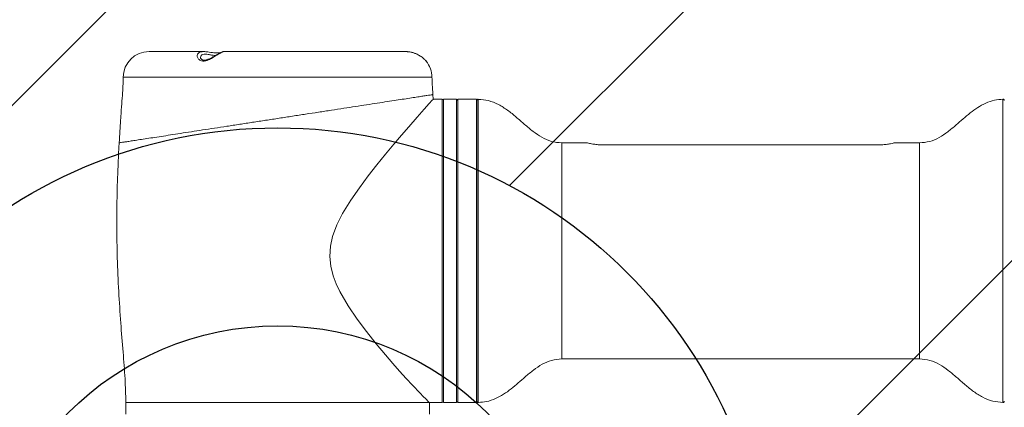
# Model space of a CAD drawing. Header units: millimetres. Extents: x 14 to 210, y 4 to 296.
# Tile 5 of 15: x 92 to 130, y 80 to 95. Entities that reach past the tile are written whole.
import ezdxf

# ---------------------------------------------------------------- set-up
doc = ezdxf.new("R2010")
doc.units = ezdxf.units.MM
doc.layers.add('标注层', color=3, linetype='Continuous')
doc.styles.add('SLDTEXTSTYLE1', font='ARIAL.TTF', dxfattribs={"width": 0.5688})
doc.styles.add('SLDTEXTSTYLE2', font='ARIAL.TTF', dxfattribs={"width": 0.948})
doc.dimstyles.new('SLDDIMSTYLE1', dxfattribs={"dimtxt": 4.10931, "dimasz": 2, "dimexe": 0, "dimexo": 0.0625, "dimgap": 1.027327, "dimtad": 0, "dimtih": 1, "dimtoh": 1, "dimlfac": 10, "dimrnd": 1e-09, "dimzin": 12, "dimdsep": 46, "dimtxsty": 'SLDTEXTSTYLE1', "dimsah": 1, "dimcen": 0, "dimadec": 0, "dimazin": 3, "dimtfac": 1, "dimtofl": 0, "dimtmove": 0, "dimatfit": 3, "dimfxl": 0, "dimfrac": 2, "dimtolj": 1, "dimtzin": 12, "dimarcsym": 0})

# ---------------------------------------------------------------- blocks, each defined once
blk = doc.blocks.new('_D_5')
at = {"layer": '标注层'}
for p, q in [((30.365, 117.338), (13.78, 117.338)), ((45.332, 107.859), (30.365, 117.338)), ((102.222, 71.831), (45.332, 107.859))]:
    blk.add_line(p, q, dxfattribs=at)
blk.add_solid([(45.332, 107.859), (43.776, 109.141), (43.508, 108.718)], dxfattribs=at)
at = {"layer": '标注层', "attachment_point": 1, "style": 'SLDTEXTSTYLE2'}
for s, insert, char_height in [('S', (13.78, 122.795), 4.233), ('R673.39', (16.03, 122.795), 4.2333)]:
    blk.add_mtext(s, dxfattribs=dict(at, insert=insert, char_height=char_height))

msp = doc.modelspace()

# ---------------------------------------------------------------- hatches: boundary and pattern name
at = {"layer": '标注层'}
h = msp.add_hatch(dxfattribs=at)
h.set_pattern_fill('ANSI31', color=256, scale=5, style=0)
edge = h.paths.add_edge_path(flags=0)
edge.add_arc((102.2219, 71.8307), 67.3392, 0, 360)
edge = h.paths.add_edge_path(flags=0)
edge.add_arc((102.2219, 71.8307), 19.2, 0, 360)

# ---------------------------------------------------------------- linework, layer by layer
at = {"color": 7, "linetype": 'Continuous', "lineweight": 18}
for p, q in [((99.3458, 93.9957), (97.2219, 93.9957)), ((99.9048, 93.9461), (99.873, 93.9451)), ((107.2024, 93.9957), (100.1148, 93.9957)), ((107.9181, 93.7054), (107.8754, 93.7447)), ((108.2692, 92.1427), (108.2562, 92.3237)), ((108.2991, 92.1457), (108.266, 92.1457)), ((108.4719, 92.1431), (108.6219, 92.1431)), ((108.6219, 80.3457), (108.6219, 92.1431)), ((109.1719, 92.1457), (108.6719, 92.1457)), ((109.9519, 92.1457), (109.2219, 92.1457)), ((109.2219, 92.1457), (109.2219, 80.3457)), ((109.9519, 92.1457), (109.9519, 80.3457)), ((109.9719, 91.9957), (109.9519, 91.9957)), ((109.9719, 80.3964), (109.9719, 92.095)), ((114.2552, 90.4457), (113.2719, 90.4457)), ((114.8836, 90.3657), (125.5602, 90.3657)), ((127.1719, 90.4457), (126.1885, 90.4457)), ((113.2719, 82.0457), (127.1719, 82.0457)), ((109.9519, 80.4957), (109.9719, 80.4957)), ((96.3219, 80.3457), (96.3219, 79.8957)), ((108.1219, 80.3457), (108.6219, 80.3457)), ((108.1219, 79.8957), (108.1219, 80.3457)), ((108.6719, 80.3457), (109.1719, 80.3457)), ((109.2219, 80.3457), (109.9519, 80.3457))]:
    msp.add_line(p, q, dxfattribs=at)
at = {"color": 8, "linetype": 'Continuous', "lineweight": 18}
for p, q in [((102.2219, 92.9957), (96.2219, 92.9957)), ((108.2219, 92.9957), (102.2219, 92.9957)), ((108.6719, 92.1457), (108.6719, 80.3457)), ((109.1719, 80.3457), (109.1719, 92.1457)), ((110.0233, 92.1449), (110.0233, 80.3464)), ((130.4204, 80.3464), (130.4204, 92.1449)), ((113.2719, 90.4457), (113.2719, 82.0457)), ((127.1719, 90.4457), (127.1719, 82.0457)), ((108.1219, 80.3457), (96.3219, 80.3457))]:
    msp.add_line(p, q, dxfattribs=at)
at = {"color": 7, "linetype": 'Continuous', "lineweight": 18, "flags": 128}
msp.add_lwpolyline([(108.266, 92.1425), (108.2626, 92.1388), (108.2316, 92.1045), (108.1151, 91.975), (107.9213, 91.7583), (107.6504, 91.4523), (107.3159, 91.0697), (107.0365, 90.7458), (106.7372, 90.3934), (106.4136, 90.0049), (106.079, 89.5925), (105.7396, 89.1595), (105.4005, 88.7043), (105.0616, 88.2143), (104.7455, 87.6951), (104.5282, 87.2649), (104.3552, 86.8024), (104.2718, 86.4274), (104.2467, 86.033), (104.2858, 85.6506), (104.3835, 85.2703), (104.4995, 84.9651), (104.6378, 84.6722), (104.9642, 84.1071), (105.3139, 83.5907), (105.6761, 83.1053), (106.0491, 82.6362), (106.4149, 82.1978), (106.6965, 81.8716), (106.9654, 81.5682), (107.2242, 81.2834), (107.461, 81.0283), (107.7577, 80.7165), (107.8812, 80.5893), (107.9817, 80.4868), (108.0853, 80.3823), (108.1219, 80.3457), (108.1219, 80.3457)], dxfattribs=at)
at = {"color": 7, "linetype": 'Continuous', "lineweight": 18}
for centre, radius, start, end in [((97.2219, 92.9957), 1, 90, 180), ((107.2219, 92.9957), 1, 0, 39.26096), ((108.6719, 92.0957), 0.05, 90, 180), ((109.1719, 92.0957), 0.05, 0, 90), ((110.0219, 92.095), 0.05, 88.34659, 180), ((130.4219, 92.095), 0.05, 0, 91.65341), ((108.6719, 80.3957), 0.05, 180, 270), ((109.1719, 80.3957), 0.05, 270, 0), ((110.0219, 80.3964), 0.05, 180, 271.65341), ((130.4219, 80.3964), 0.05, 268.34659, 360)]:
    msp.add_arc(centre, radius, start, end, dxfattribs=at)
at = {"color": 8, "linetype": 'Continuous', "lineweight": 18}
for points, knots in [([(99.9736, 93.9249), (99.9731, 93.9246), (99.9363, 93.9033), (99.8472, 93.8492), (99.6971, 93.7569), (99.5702, 93.6886), (99.4633, 93.6455), (99.3703, 93.6202), (99.2651, 93.6262), (99.1711, 93.6711), (99.1048, 93.7517), (99.0812, 93.8556), (99.1231, 93.9418), (99.2195, 93.99), (99.3081, 93.9931), (99.3478, 93.9944)], [0, 0, 0, 0, 0.0013032, 0.092746, 0.1973373, 0.289352, 0.3133977, 0.3775664, 0.441563, 0.5016467, 0.5998809, 0.7035281, 0.8249339, 0.9215807, 1, 1, 1, 1]), ([(99.8129, 93.8463), (99.8027, 93.8459), (99.7549, 93.8435), (99.6518, 93.8612), (99.5249, 93.8848), (99.4085, 93.8993), (99.3106, 93.8903), (99.2355, 93.8471), (99.227, 93.7935), (99.2222, 93.7632)], [0, 0, 0, 0, 0.0432211, 0.2025504, 0.3517652, 0.4938869, 0.636167, 0.795027, 1, 1, 1, 1]), ([(100.1152, 93.9928), (100.1153, 93.9937), (100.1156, 93.9975), (100.0664, 93.9772), (100.0039, 93.942), (99.9736, 93.9249)], [0, 0, 0, 0, 0.13394032, 0.57968235, 1, 1, 1, 1]), ([(107.8754, 93.7447), (107.8728, 93.7468), (107.8308, 93.7813), (107.7255, 93.8563), (107.5459, 93.94), (107.3635, 93.9876), (107.2637, 93.9918), (107.218, 93.9937)], [0, 0, 0, 0, 0.01751846, 0.27965723, 0.58623516, 0.81056538, 1, 1, 1, 1]), ([(107.9959, 93.6284), (107.9959, 93.6284), (107.9958, 93.6284), (107.9685, 93.6601), (107.9333, 93.6917), (107.9181, 93.7054)], [0, 0, 0, 0, 0.282183, 0.6893886, 1, 1, 1, 1]), ([(96.0609, 90.4478), (96.0649, 90.4485), (96.0729, 90.4497), (96.1376, 90.4596), (96.2422, 90.4757), (96.3893, 90.4984), (96.5748, 90.5269), (96.7981, 90.5613), (97.0609, 90.6017), (97.3598, 90.6477), (97.6897, 90.6984), (98.0505, 90.7539), (98.4433, 90.8144), (98.8632, 90.879), (99.3035, 90.9467), (99.7647, 91.0177), (100.247, 91.0919), (100.7443, 91.1684), (101.2484, 91.2459), (101.7604, 91.3247), (102.2802, 91.4047), (102.7999, 91.4846), (103.311, 91.5632), (103.8151, 91.6408), (104.3122, 91.7173), (104.7934, 91.7913), (105.2508, 91.8617), (105.6865, 91.9287), (106.1009, 91.9924), (106.4854, 92.0516), (106.8342, 92.1053), (107.1494, 92.1538), (107.4316, 92.1972), (107.6743, 92.2345), (107.8745, 92.2653), (108.0342, 92.2899), (108.1543, 92.3084), (108.2274, 92.3196), (108.259, 92.3245), (108.2533, 92.3236), (108.2521, 92.3234)], [0, 0, 0, 0, 0.0260537, 0.0521074, 0.0789178, 0.1057283, 0.1317919, 0.1578558, 0.1846675, 0.2114795, 0.2377091, 0.263939, 0.2909158, 0.3178928, 0.3443883, 0.370884, 0.3981347, 0.4253854, 0.4521373, 0.4788893, 0.5064101, 0.533931, 0.5608203, 0.5877095, 0.6153823, 0.6430548, 0.6698983, 0.6967418, 0.7243776, 0.7520132, 0.7786405, 0.8052677, 0.8326862, 0.8601043, 0.8864337, 0.9127631, 0.9398721, 0.9669809, 0.9930648, 1, 1, 1, 1])]:
    msp.add_open_spline(points, degree=3, knots=knots, dxfattribs=at)
at = {"color": 7, "linetype": 'Continuous', "lineweight": 18}
for points, knots in [([(99.9389, 93.9185), (99.924, 93.9101), (99.8795, 93.885), (99.7936, 93.835), (99.6851, 93.7732), (99.5798, 93.7188), (99.4869, 93.6808), (99.4061, 93.6608), (99.3399, 93.6608), (99.2907, 93.6769), (99.2506, 93.7052), (99.2243, 93.7442), (99.2233, 93.7567), (99.2228, 93.7629)], [0, 0, 0, 0, 0.0578206, 0.1727448, 0.2895368, 0.3935152, 0.4778852, 0.5477024, 0.6187147, 0.6919106, 0.7780129, 0.8900002, 1, 1, 1, 1]), ([(99.3478, 93.9944), (99.352, 93.9949), (99.3748, 93.9972), (99.4048, 93.9929), (99.4293, 93.9894)], [0, 0, 0, 0, 0.1838254, 1, 1, 1, 1]), ([(100.0208, 93.9618), (100.007, 93.9582), (99.9754, 93.95), (99.8973, 93.9428), (99.7967, 93.9456), (99.6835, 93.9587), (99.5633, 93.9757), (99.4764, 93.9896), (99.4345, 93.991), (99.4309, 93.9911)], [0, 0, 0, 0, 0.13070343, 0.29816418, 0.45811718, 0.62212739, 0.79577202, 0.98261233, 1, 1, 1, 1]), ([(100.1147, 93.9954), (100.1107, 93.995), (100.1013, 93.9943), (100.0885, 93.991), (100.0697, 93.9849), (100.0394, 93.9717), (99.9915, 93.9476), (99.9522, 93.9259), (99.9389, 93.9185)], [0, 0, 0, 0, 0.0446081, 0.1062157, 0.2191522, 0.4788448, 0.8228716, 1, 1, 1, 1]), ([(107.876, 93.7435), (107.8712, 93.7477), (107.8421, 93.7735), (107.7668, 93.8266), (107.6557, 93.8898), (107.5286, 93.9428), (107.3985, 93.9781), (107.2786, 93.9955), (107.2114, 93.9944), (107.1844, 93.9939)], [0, 0, 0, 0, 0.0337524, 0.2059949, 0.3921516, 0.5524378, 0.7250381, 0.8895025, 1, 1, 1, 1]), ([(107.958, 93.6692), (107.9498, 93.6776), (107.9389, 93.689), (107.9227, 93.7029), (107.9186, 93.7064)], [0, 0, 0, 0, 0.7471032, 1, 1, 1, 1]), ([(107.9947, 93.6299), (107.9928, 93.6321), (107.9879, 93.6378), (107.9694, 93.6572), (107.958, 93.6692)], [0, 0, 0, 0, 0.3810729, 1, 1, 1, 1]), ([(96.2219, 92.9957), (96.2197, 92.9103), (96.2145, 92.7087), (96.1904, 92.3654), (96.1603, 91.9429), (96.1248, 91.4533), (96.0903, 90.9476), (96.0705, 90.6061), (96.0613, 90.4478)], [0, 0, 0, 0, 0.10040459, 0.23684825, 0.40433578, 0.59810575, 0.81368083, 1, 1, 1, 1]), ([(108.2562, 92.3237), (108.2561, 92.3252), (108.2468, 92.4555), (108.2306, 92.6793), (108.2244, 92.902), (108.2219, 92.9957)], [0, 0, 0, 0, 0.0067335, 0.5822661, 1, 1, 1, 1]), ([(108.2991, 92.1456), (108.2985, 92.1456), (108.2961, 92.1457), (108.3124, 92.1452), (108.3462, 92.1444), (108.3954, 92.1435), (108.4399, 92.1431), (108.4657, 92.1431), (108.4719, 92.1431)], [0, 0, 0, 0, 0.0739833, 0.2885365, 0.5031227, 0.7177926, 0.9324638, 1, 1, 1, 1]), ([(113.2719, 90.4457), (113.1334, 90.4574), (112.8604, 90.4805), (112.4835, 90.6556), (112.1431, 90.8895), (111.8203, 91.1641), (111.501, 91.4484), (111.1704, 91.7184), (110.8135, 91.9454), (110.4277, 92.108), (110.1546, 92.129), (110.0226, 92.1391)], [0, 0, 0, 0, 0.1104526, 0.2176476, 0.3274396, 0.4408932, 0.5564342, 0.6697952, 0.7819644, 0.8946085, 1, 1, 1, 1]), ([(130.421, 92.1401), (130.3108, 92.1329), (130.0801, 92.1178), (129.7478, 91.9992), (129.4329, 91.8266), (129.1427, 91.6145), (128.8678, 91.3818), (128.584, 91.1299), (128.2827, 90.8758), (127.9472, 90.6485), (127.576, 90.4793), (127.308, 90.457), (127.1719, 90.4457)], [0, 0, 0, 0, 0.0880134, 0.1842094, 0.2791835, 0.3748288, 0.4712179, 0.5673644, 0.6785781, 0.7862267, 0.8914726, 1, 1, 1, 1]), ([(96.0613, 90.4478), (96.0589, 90.408), (96.0439, 90.1584), (96.0125, 89.5032), (95.9765, 88.4691), (95.9644, 87.2267), (95.9843, 85.9559), (96.0372, 84.6942), (96.1185, 83.4723), (96.209, 82.3409), (96.2963, 81.31), (96.3137, 80.6554), (96.3219, 80.3457)], [0, 0, 0, 0, 0.0118348, 0.074172, 0.1945403, 0.3187162, 0.4426436, 0.5714608, 0.6932203, 0.8058262, 0.9081194, 1, 1, 1, 1]), ([(114.2552, 90.4448), (114.2539, 90.4451), (114.2379, 90.4487), (114.3018, 90.4338), (114.4398, 90.4054), (114.6211, 90.3793), (114.7693, 90.3672), (114.8541, 90.3661), (114.8836, 90.3657)], [0, 0, 0, 0, 0.0235727, 0.3036691, 0.5829609, 0.7758834, 0.9221979, 1, 1, 1, 1]), ([(125.5602, 90.3657), (125.6115, 90.3668), (125.7269, 90.3695), (125.9019, 90.3894), (126.0569, 90.4158), (126.171, 90.4406), (126.1826, 90.4434), (126.1885, 90.4448)], [0, 0, 0, 0, 0.1356079, 0.3047141, 0.5285615, 0.7567901, 1, 1, 1, 1]), ([(110.0246, 80.3515), (110.1342, 80.3587), (110.3642, 80.3738), (110.6959, 80.4922), (111.0108, 80.6648), (111.301, 80.8769), (111.5759, 81.1095), (111.8597, 81.3614), (112.1611, 81.6155), (112.4966, 81.8429), (112.8677, 82.0121), (113.1358, 82.0344), (113.2719, 82.0457)], [0, 0, 0, 0, 0.0875718, 0.1838146, 0.2788345, 0.3745262, 0.4709619, 0.567155, 0.6784224, 0.7861232, 0.8914201, 1, 1, 1, 1]), ([(127.1719, 82.0457), (127.3104, 82.034), (127.5833, 82.0108), (127.9602, 81.8358), (128.3006, 81.6018), (128.6234, 81.3272), (128.9427, 81.043), (129.2733, 80.773), (129.6303, 80.546), (130.0153, 80.3836), (130.2877, 80.3626), (130.4191, 80.3525)], [0, 0, 0, 0, 0.1105157, 0.2177716, 0.3276258, 0.4411438, 0.5567506, 0.670176, 0.7824088, 0.895117, 1, 1, 1, 1])]:
    msp.add_open_spline(points, degree=3, knots=knots, dxfattribs=at)
at = {"layer": '标注层'}
for radius in [67.3392, 19.2, 11.5]:
    msp.add_circle((102.2219, 71.8307), radius, dxfattribs=at)

# ---------------------------------------------------------------- dimensions: what is measured, and where the dimension line sits
dim = msp.add_radius_dim(center=(102.2219, 71.8307), mpoint=(45.3317, 107.8594), text='S<>', dimstyle='SLDDIMSTYLE1', dxfattribs=at)
dim.commit()
dim.dimension.update_dxf_attribs({"geometry": '_D_5', "text_midpoint": (21.279, 120.4933), "dimtype": 164})

doc.saveas('drawing.dxf')
